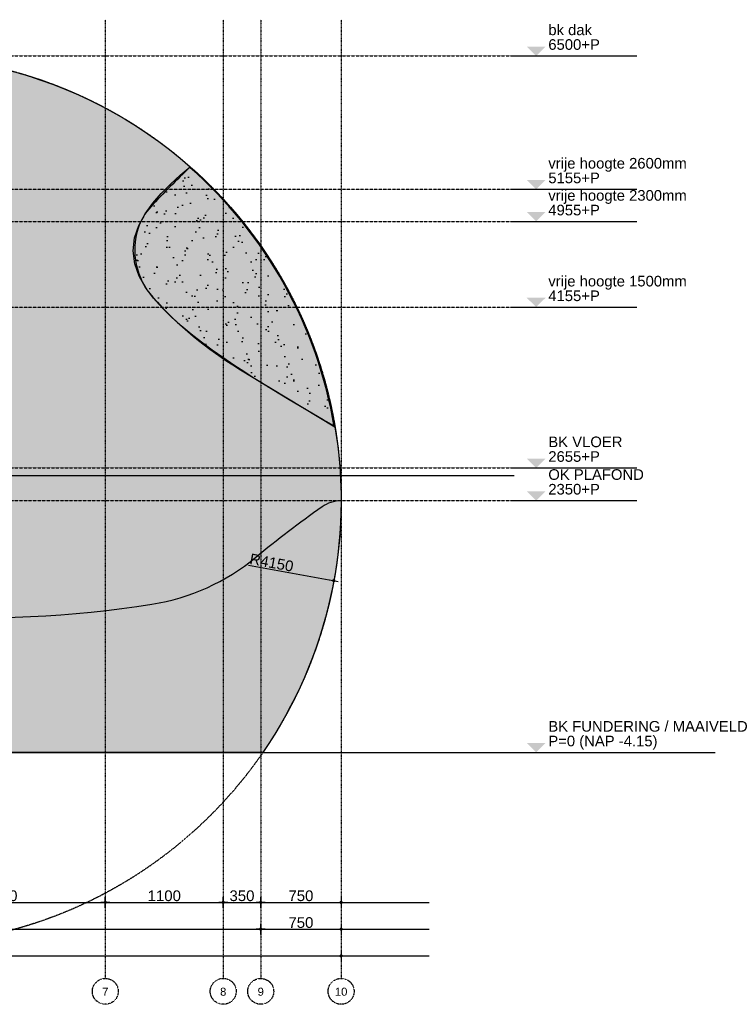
# Model space of a CAD drawing. Header units: metres. Extents: x 135527 to 1530300, y -118103 to -69281.
# Tile 77 of 88: x 233960 to 240599, y -84687 to -75498. Entities that reach past the tile are written whole.
import ezdxf
from ezdxf.enums import TextEntityAlignment as Align

# ---------------------------------------------------------------- set-up
doc = ezdxf.new("R2010")
doc.units = ezdxf.units.M
doc.header["$LTSCALE"] = 0.1
doc.header["$PDMODE"] = 35
for name, pattern in [('DASHDOT', [1, 0.5, -0.25, 0, -0.25]), ('DASHDOT2', [12.7, 6.35, -3.175, 0, -3.175]), ('HIDDEN', [0.375, 0.25, -0.125]), ('HIDDEN2', [4.762499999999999, 3.175, -1.5875])]:
    doc.linetypes.add(name, pattern=pattern)
doc.layers.get('DEFPOINTS').update_dxf_attribs({"color": 6})
for name, color, linetype in [('_01-STRAMIENEN', 8, 'DASHDOT2'), ('_02-SECTION', 2, 'Continuous'), ('_02-section-thick', 3, 'Continuous'), ('_02Constructie', 2, 'Continuous'), ('_03-PROJECTION', 1, 'Continuous'), ('_04-HIDDEN', 7, 'HIDDEN2'), ('_06-DIMENSIONS', 7, 'Continuous'), ('_07-SYMBOLS', 8, 'Continuous'), ('_11-BLOCKS', 7, 'Continuous')]:
    doc.layers.add(name, color=color, linetype=linetype)
doc.layers.add('_01Hulplijnen', color=6, linetype='Continuous', plot=False)
doc.layers.add('_09_afdruiprand', color=7, linetype='Continuous', true_color=0xd49d1c)
doc.layers.add('_09_hatch_zand_licht', color=7, linetype='Continuous', true_color=0xf4e799)
doc.styles.add('NIOstandard', font='arial.ttf')
doc.dimstyles.new('NIO-50-KLEIN', dxfattribs={"dimtxt": 100, "dimasz": 10, "dimexe": 2, "dimexo": 5, "dimgap": 10, "dimtad": 1, "dimdec": 0, "dimzin": 0, "dimdsep": 46, "dimtxsty": 'NIOstandard', "dimblk1": 'MAATSTR', "dimblk2": 'MAATSTR', "dimsah": 1, "dimcen": 0, "dimdle": 1.5, "dimse1": 1, "dimse2": 1, "dimclrd": 7, "dimclre": 256, "dimclrt": 256, "dimazin": 0, "dimtfac": 1, "dimtdec": 0, "dimtofl": 0, "dimtmove": 1, "dimatfit": 2, "dimldrblk": 'MAATSTR', "dimfxl": 1, "dimtvp": 1, "dimtolj": 1, "dimtzin": 0, "dimarcsym": 0})

# ---------------------------------------------------------------- blocks, each defined once
blk = doc.blocks.new('as')
at = {"layer": '_01-STRAMIENEN', "ltscale": 0.4}
blk.add_circle((0, 1208.56689530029), 1208.566895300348, dxfattribs=at)
at = {"layer": '_01-STRAMIENEN', "ltscale": 0.4, "style": 'NIOstandard'}
blk.add_attdef('R01', text='', height=749.9999999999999, dxfattribs=at).set_placement((0, 800.6258822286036), align=Align.CENTER)
blk = doc.blocks.new('MAATSTR')
at = {"linetype": 'Continuous'}
for p, q in [((-4.166666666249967, 0), (4.166666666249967, 0)), ((0, 4.999999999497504), (0, -4.999999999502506))]:
    blk.add_line(p, q, dxfattribs=at)
at = {"linetype": 'Continuous', "const_width": 1.5}
blk.add_lwpolyline([(-0.75, 0, 1), (0.75, 0, 1)], format="xyb", close=True, dxfattribs=at)
blk = doc.blocks.new('*D235')
at = {"layer": '_06-DIMENSIONS', "color": 7, "lineweight": -2, "transparency": 16777216}
blk.add_line((3286.885496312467, 2113.923058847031), (4072.169058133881, 1969.995520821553), dxfattribs=at)
at = {"layer": 'DEFPOINTS', "color": 0, "transparency": 16777216}
for p in [(9.91214781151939e-05, 2716.346624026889), (4082.005215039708, 1968.192740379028)]:
    blk.add_point(p, dxfattribs=at)
at = {"layer": '_06-DIMENSIONS', "color": 7, "lineweight": -2, "transparency": 16777216, "xscale": 10, "yscale": 10, "zscale": 10, "rotation": 349.6140444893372}
blk.add_blockref('MAATSTR', (4082.005215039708, 1968.192740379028), dxfattribs=at)
at = {"layer": '_06-DIMENSIONS', "transparency": 16777216, "insert": (3501.499892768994, 2136.662666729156), "char_height": 100, "attachment_point": 5, "rotation": 349.6140444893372, "style": 'NIOstandard'}
blk.add_mtext('\\A1;R4150', dxfattribs=at)
blk = doc.blocks.new('*D237')
at = {"layer": '_06-DIMENSIONS', "color": 7, "lineweight": -2, "transparency": 16777216}
blk.add_line((-3389.999906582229, -1283.653375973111), (3389.999974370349, -1283.653375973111), dxfattribs=at)
at = {"layer": 'DEFPOINTS', "color": 0, "transparency": 16777216}
for p in [(-3399.999906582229, 7203.805695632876), (3399.999974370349, -1283.653375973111), (3399.999974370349, -1321.423686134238)]:
    blk.add_point(p, dxfattribs=at)
at = {"layer": '_06-DIMENSIONS', "color": 7, "lineweight": -2, "transparency": 16777216, "xscale": 10, "yscale": 10, "zscale": 10, "rotation": 180}
blk.add_blockref('MAATSTR', (-3399.999906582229, -1283.653375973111), dxfattribs=at)
at = {"layer": '_06-DIMENSIONS', "color": 7, "lineweight": -2, "transparency": 16777216, "xscale": 10, "yscale": 10, "zscale": 10}
blk.add_blockref('MAATSTR', (3399.999974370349, -1283.653375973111), dxfattribs=at)
at = {"layer": '_06-DIMENSIONS', "transparency": 16777216, "insert": (3.389405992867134e-05, -1222.596077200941), "char_height": 100, "attachment_point": 5, "style": 'NIOstandard'}
blk.add_mtext('\\A1;6800', dxfattribs=at)
blk = doc.blocks.new('*D238')
at = {"layer": '_06-DIMENSIONS', "color": 7, "lineweight": -2, "transparency": 16777216}
blk.add_line((3409.999974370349, -1283.653375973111), (4140, -1283.653375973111), dxfattribs=at)
at = {"layer": 'DEFPOINTS', "color": 0, "transparency": 16777216}
for p in [(4150, -1283.653375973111), (3399.999974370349, -1321.423686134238), (4150, -1321.423686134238)]:
    blk.add_point(p, dxfattribs=at)
at = {"layer": '_06-DIMENSIONS', "color": 7, "lineweight": -2, "transparency": 16777216, "xscale": 10, "yscale": 10, "zscale": 10, "rotation": 180}
blk.add_blockref('MAATSTR', (3399.999974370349, -1283.653375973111), dxfattribs=at)
at = {"layer": '_06-DIMENSIONS', "color": 7, "lineweight": -2, "transparency": 16777216, "xscale": 10, "yscale": 10, "zscale": 10}
blk.add_blockref('MAATSTR', (4150, -1283.653375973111), dxfattribs=at)
at = {"layer": '_06-DIMENSIONS', "transparency": 16777216, "insert": (3774.999987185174, -1222.596077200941), "char_height": 100, "attachment_point": 5, "style": 'NIOstandard'}
blk.add_mtext('\\A1;750', dxfattribs=at)
blk = doc.blocks.new('*D227')
at = {"layer": '_06-DIMENSIONS', "color": 7, "lineweight": -2, "transparency": 16777216}
blk.add_line((10.00003389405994, -1033.653375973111), (1940, -1033.653375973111), dxfattribs=at)
at = {"layer": 'DEFPOINTS', "color": 0, "transparency": 16777216}
for p in [(1950, -1033.653375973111), (3.389405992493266e-05, -1264.299855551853), (1950, -1283.653375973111)]:
    blk.add_point(p, dxfattribs=at)
at = {"layer": '_06-DIMENSIONS', "color": 7, "lineweight": -2, "transparency": 16777216, "xscale": 10, "yscale": 10, "zscale": 10, "rotation": 180}
blk.add_blockref('MAATSTR', (3.389405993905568e-05, -1033.653375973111), dxfattribs=at)
at = {"layer": '_06-DIMENSIONS', "color": 7, "lineweight": -2, "transparency": 16777216, "xscale": 10, "yscale": 10, "zscale": 10}
blk.add_blockref('MAATSTR', (1950, -1033.653375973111), dxfattribs=at)
at = {"layer": '_06-DIMENSIONS', "transparency": 16777216, "insert": (975.0000169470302, -972.5960772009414), "char_height": 100, "attachment_point": 5, "style": 'NIOstandard'}
blk.add_mtext('\\A1;1950', dxfattribs=at)
blk = doc.blocks.new('*D228')
at = {"layer": '_06-DIMENSIONS', "color": 7, "lineweight": -2, "transparency": 16777216}
blk.add_line((1960, -1033.653375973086), (3040, -1033.653375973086), dxfattribs=at)
at = {"layer": 'DEFPOINTS', "color": 0, "transparency": 16777216}
for p in [(3050, -1033.653375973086), (1950, -1283.653375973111), (3050, -1283.653375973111)]:
    blk.add_point(p, dxfattribs=at)
at = {"layer": '_06-DIMENSIONS', "color": 7, "lineweight": -2, "transparency": 16777216, "xscale": 10, "yscale": 10, "zscale": 10, "rotation": 180}
blk.add_blockref('MAATSTR', (1950, -1033.653375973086), dxfattribs=at)
at = {"layer": '_06-DIMENSIONS', "color": 7, "lineweight": -2, "transparency": 16777216, "xscale": 10, "yscale": 10, "zscale": 10}
blk.add_blockref('MAATSTR', (3050, -1033.653375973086), dxfattribs=at)
at = {"layer": '_06-DIMENSIONS', "transparency": 16777216, "insert": (2500, -972.5960772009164), "char_height": 100, "attachment_point": 5, "style": 'NIOstandard'}
blk.add_mtext('\\A1;1100', dxfattribs=at)
blk = doc.blocks.new('*D229')
at = {"layer": '_06-DIMENSIONS', "color": 7, "lineweight": -2, "transparency": 16777216}
blk.add_line((3060, -1033.653375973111), (3389.999974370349, -1033.653375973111), dxfattribs=at)
at = {"layer": 'DEFPOINTS', "color": 0, "transparency": 16777216}
for p in [(3399.999974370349, -1033.653375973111), (3050, -1283.653375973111), (3399.999974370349, -1276.153375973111)]:
    blk.add_point(p, dxfattribs=at)
at = {"layer": '_06-DIMENSIONS', "color": 7, "lineweight": -2, "transparency": 16777216, "xscale": 10, "yscale": 10, "zscale": 10, "rotation": 180}
blk.add_blockref('MAATSTR', (3050, -1033.653375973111), dxfattribs=at)
at = {"layer": '_06-DIMENSIONS', "color": 7, "lineweight": -2, "transparency": 16777216, "xscale": 10, "yscale": 10, "zscale": 10}
blk.add_blockref('MAATSTR', (3399.999974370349, -1033.653375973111), dxfattribs=at)
at = {"layer": '_06-DIMENSIONS', "transparency": 16777216, "insert": (3224.999987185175, -972.5619707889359), "char_height": 100, "attachment_point": 5, "style": 'NIOstandard'}
blk.add_mtext('\\A1;350', dxfattribs=at)
blk = doc.blocks.new('*D230')
at = {"layer": '_06-DIMENSIONS', "color": 7, "lineweight": -2, "transparency": 16777216}
blk.add_line((3409.999974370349, -1033.653375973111), (4140, -1033.653375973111), dxfattribs=at)
at = {"layer": 'DEFPOINTS', "color": 0, "transparency": 16777216}
for p in [(4150, -1033.653375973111), (3399.999974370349, -1214.299855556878), (4150, -1214.299855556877)]:
    blk.add_point(p, dxfattribs=at)
at = {"layer": '_06-DIMENSIONS', "color": 7, "lineweight": -2, "transparency": 16777216, "xscale": 10, "yscale": 10, "zscale": 10, "rotation": 180}
blk.add_blockref('MAATSTR', (3399.999974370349, -1033.653375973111), dxfattribs=at)
at = {"layer": '_06-DIMENSIONS', "color": 7, "lineweight": -2, "transparency": 16777216, "xscale": 10, "yscale": 10, "zscale": 10}
blk.add_blockref('MAATSTR', (4150, -1033.653375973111), dxfattribs=at)
at = {"layer": '_06-DIMENSIONS', "transparency": 16777216, "insert": (3774.999987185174, -972.5960772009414), "char_height": 100, "attachment_point": 5, "style": 'NIOstandard'}
blk.add_mtext('\\A1;750', dxfattribs=at)
blk = doc.blocks.new('*D234')
at = {"layer": '_06-DIMENSIONS', "color": 7, "lineweight": -2, "transparency": 16777216}
blk.add_line((-4140, -1533.653375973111), (4140, -1533.653375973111), dxfattribs=at)
at = {"layer": 'DEFPOINTS', "color": 0, "transparency": 16777216}
for p in [(-4150, 366.3466240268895), (4150, 366.3466240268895), (4150, -1533.653375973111)]:
    blk.add_point(p, dxfattribs=at)
at = {"layer": '_06-DIMENSIONS', "color": 7, "lineweight": -2, "transparency": 16777216, "xscale": 10, "yscale": 10, "zscale": 10, "rotation": 180}
blk.add_blockref('MAATSTR', (-4150, -1533.653375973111), dxfattribs=at)
at = {"layer": '_06-DIMENSIONS', "color": 7, "lineweight": -2, "transparency": 16777216, "xscale": 10, "yscale": 10, "zscale": 10}
blk.add_blockref('MAATSTR', (4150, -1533.653375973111), dxfattribs=at)
at = {"layer": '_06-DIMENSIONS', "transparency": 16777216, "insert": (3.740769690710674e-15, -1472.561970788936), "char_height": 100, "attachment_point": 5, "style": 'NIOstandard'}
blk.add_mtext('\\A1;8300', dxfattribs=at)
blk = doc.blocks.new('Peil02')
at = {"layer": '_07-SYMBOLS', "ltscale": 0.4}
blk.add_hatch(color=256, dxfattribs=at).paths.add_polyline_path([(292.50619955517, -86.76138475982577), (118.0125827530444, -86.76138428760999), (205.2593913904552, 0)])
blk.add_line((0, 0), (1145.590839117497, 4.72191800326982e-07), dxfattribs=at)
at = {"layer": '_07-SYMBOLS', "ltscale": 0.4, "style": 'NIOstandard'}
for tag, p in [('$PEIL2', (318.699548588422, -153.9912498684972)), ('$PUNT', (318.6995503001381, -292.2147726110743))]:
    blk.add_attdef(tag, p, '', height=99.02480320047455, dxfattribs=at)
blk = doc.blocks.new('*U397')
at = {"layer": '_01-STRAMIENEN', "color": 253, "linetype": 'HIDDEN', "ltscale": 40}
for points in [[(-9973.606915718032, 6500), (1244.49792445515, 6500)], [(-9973.60691571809, 5255), (1244.497924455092, 5255)], [(-9973.60691571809, 4955), (1244.497924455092, 4955)], [(-9973.606915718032, 4155), (1244.49792445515, 4155)], [(-9973.60691571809, 2655), (1244.497924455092, 2655)], [(-9973.606915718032, 2350), (1244.49792445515, 2350)], [(-9973.606915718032, 0), (1244.49792445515, 0)]]:
    blk.add_lwpolyline(points, dxfattribs=at)
at = {"layer": '_01Hulplijnen', "ltscale": 40}
blk.add_lwpolyline([(-9973.606915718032, 2585), (1244.49792445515, 2585)], dxfattribs=at)
at = {"layer": '_06-DIMENSIONS', "ltscale": 0.4}
ref = blk.add_blockref('Peil02', (1244.49792445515, 6500), dxfattribs=dict(at, xscale=-1, rotation=179.999999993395))
ref.add_attrib('$PUNT', 'bk dak', (1563.197474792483, 6693.122421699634), dxfattribs={"layer": '_07-SYMBOLS', "ltscale": 0.4, "height": 99.02480318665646, "rotation": 359.9999999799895, "style": 'NIOstandard'})
ref.add_attrib('$PEIL2', '6500+P', (1563.197473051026, 6556.249851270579), dxfattribs={"layer": '_07-SYMBOLS', "ltscale": 0.4, "height": 99.02480318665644, "rotation": 359.9999999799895, "style": 'NIOstandard'})
ref = blk.add_blockref('Peil02', (1244.497924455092, 5255), dxfattribs=dict(at, xscale=-1, rotation=179.999999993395))
ref.add_attrib('$PUNT', 'vrije hoogte 2600mm', (1563.197474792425, 5448.122421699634), dxfattribs={"layer": '_07-SYMBOLS', "ltscale": 0.4, "height": 99.02480318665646, "rotation": 359.9999999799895, "style": 'NIOstandard'})
ref.add_attrib('$PEIL2', '5155+P', (1563.197473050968, 5311.249851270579), dxfattribs={"layer": '_07-SYMBOLS', "ltscale": 0.4, "height": 99.02480318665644, "rotation": 359.9999999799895, "style": 'NIOstandard'})
ref = blk.add_blockref('Peil02', (1244.497924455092, 4955), dxfattribs=dict(at, xscale=-1, rotation=179.999999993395))
ref.add_attrib('$PUNT', 'vrije hoogte 2300mm', (1563.197474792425, 5148.122421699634), dxfattribs={"layer": '_07-SYMBOLS', "ltscale": 0.4, "height": 99.02480318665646, "rotation": 359.9999999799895, "style": 'NIOstandard'})
ref.add_attrib('$PEIL2', '4955+P', (1563.197473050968, 5011.249851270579), dxfattribs={"layer": '_07-SYMBOLS', "ltscale": 0.4, "height": 99.02480318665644, "rotation": 359.9999999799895, "style": 'NIOstandard'})
ref = blk.add_blockref('Peil02', (1244.497924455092, 4155), dxfattribs=dict(at, xscale=-1, rotation=179.999999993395))
ref.add_attrib('$PUNT', 'vrije hoogte 1500mm', (1563.197474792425, 4348.122421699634), dxfattribs={"layer": '_07-SYMBOLS', "ltscale": 0.4, "height": 99.02480318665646, "rotation": 359.9999999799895, "style": 'NIOstandard'})
ref.add_attrib('$PEIL2', '4155+P', (1563.197473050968, 4211.249851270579), dxfattribs={"layer": '_07-SYMBOLS', "ltscale": 0.4, "height": 99.02480318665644, "rotation": 359.9999999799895, "style": 'NIOstandard'})
ref = blk.add_blockref('Peil02', (1244.497924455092, 2655), dxfattribs=dict(at, xscale=-1, rotation=179.999999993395))
ref.add_attrib('$PUNT', 'BK VLOER', (1563.197474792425, 2848.122421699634), dxfattribs={"layer": '_07-SYMBOLS', "ltscale": 0.4, "height": 99.02480318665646, "rotation": 359.9999999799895, "style": 'NIOstandard'})
ref.add_attrib('$PEIL2', '2655+P', (1563.197473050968, 2711.249851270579), dxfattribs={"layer": '_07-SYMBOLS', "ltscale": 0.4, "height": 99.02480318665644, "rotation": 359.9999999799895, "style": 'NIOstandard'})
ref = blk.add_blockref('Peil02', (1244.49792445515, 2350), dxfattribs=dict(at, xscale=-1, rotation=179.999999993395))
ref.add_attrib('$PUNT', 'OK PLAFOND', (1563.197474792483, 2543.122421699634), dxfattribs={"layer": '_07-SYMBOLS', "ltscale": 0.4, "height": 99.02480318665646, "rotation": 359.9999999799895, "style": 'NIOstandard'})
ref.add_attrib('$PEIL2', '2350+P', (1563.197473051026, 2406.249851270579), dxfattribs={"layer": '_07-SYMBOLS', "ltscale": 0.4, "height": 99.02480318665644, "rotation": 359.9999999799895, "style": 'NIOstandard'})
ref = blk.add_blockref('Peil02', (1244.49792445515, 0), dxfattribs=dict(at, xscale=-1, rotation=179.999999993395))
ref.add_attrib('$PUNT', 'BK FUNDERING / MAAIVELD', (1563.197474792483, 193.1224216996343), dxfattribs={"layer": '_07-SYMBOLS', "ltscale": 0.4, "height": 99.02480318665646, "rotation": 359.9999999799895, "style": 'NIOstandard'})
ref.add_attrib('$PEIL2', 'P=0 (NAP -4.15)', (1563.197473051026, 56.2498512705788), dxfattribs={"layer": '_07-SYMBOLS', "ltscale": 0.4, "height": 99.02480318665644, "rotation": 359.9999999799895, "style": 'NIOstandard'})
blk = doc.blocks.new('*U225')
at = {"layer": '_01-STRAMIENEN', "linetype": 'DASHDOT', "ltscale": 40}
for points in [[(1950, 7203.805705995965), (1950, -1743.344087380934)], [(3050, 7203.805705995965), (3050, -1743.344087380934)], [(3399.999974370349, 7203.805705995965), (3399.999974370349, -1743.344087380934)], [(4150, 7203.805705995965), (4150, -1743.344087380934)]]:
    blk.add_lwpolyline(points, dxfattribs=at)
at = {"layer": '_04-HIDDEN', "color": 252, "ltscale": 10}
blk.add_circle((9.912147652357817e-05, 2716.34662402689), 4150, dxfattribs=at)
at = {"layer": 'DEFPOINTS'}
for p, q in [((-4972.637230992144, 366.3466240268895), (4972.637230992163, 366.3466240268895)), ((-4972.637230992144, -1033.653375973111), (4972.637230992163, -1033.653375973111)), ((-4972.637230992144, -1283.653375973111), (4972.637230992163, -1283.653375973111)), ((-4972.637230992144, -1533.653375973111), (4972.637230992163, -1533.653375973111))]:
    blk.add_line(p, q, dxfattribs=at)
at = {"layer": '_11-BLOCKS'}
ref = blk.add_blockref('as', (1950, -1985.057466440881), dxfattribs=dict(at, xscale=0.1, yscale=0.1, zscale=0.1, rotation=5.805694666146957e-05))
ref.add_attrib('R01', '7', dxfattribs={"ltscale": 0.4, "height": 74.99999999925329, "rotation": 5.805660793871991e-05, "style": 'NIOstandard'}).set_placement((1949.999918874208, -1904.994878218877), align=Align.CENTER)
ref = blk.add_blockref('as', (3050, -1985.057466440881), dxfattribs=dict(at, xscale=0.1, yscale=0.1, zscale=0.1, rotation=5.805694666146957e-05))
ref.add_attrib('R01', '8', dxfattribs={"ltscale": 0.4, "height": 74.99999999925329, "rotation": 5.805660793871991e-05, "style": 'NIOstandard'}).set_placement((3049.999918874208, -1904.994878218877), align=Align.CENTER)
ref = blk.add_blockref('as', (3400.000096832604, -1985.057466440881), dxfattribs=dict(at, xscale=0.1, yscale=0.1, zscale=0.1, rotation=5.805694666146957e-05))
ref.add_attrib('R01', '9', dxfattribs={"ltscale": 0.4, "height": 74.99999999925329, "rotation": 5.805660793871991e-05, "style": 'NIOstandard'}).set_placement((3400.000015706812, -1904.994878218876), align=Align.CENTER)
ref = blk.add_blockref('as', (4150, -1985.057466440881), dxfattribs=dict(at, xscale=0.1, yscale=0.1, zscale=0.1, rotation=5.805694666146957e-05))
ref.add_attrib('R01', '10', dxfattribs={"ltscale": 0.4, "height": 74.99999999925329, "rotation": 5.805660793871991e-05, "style": 'NIOstandard'}).set_placement((4149.999918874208, -1904.994878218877), align=Align.CENTER)
at = {"layer": '_06-DIMENSIONS'}
for base, p1, p2, picture, middle in [((3399.999974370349, -1283.653375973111), (-3399.999906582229, 7203.805695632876), (3399.999974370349, -1321.423686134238), '*D237', (3.389405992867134e-05, -1222.596077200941)), ((4150, -1533.653375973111), (-4150, 366.3466240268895), (4150, 366.3466240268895), '*D234', (3.740769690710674e-15, -1472.561970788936)), ((1950, -1033.653375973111), (3.389405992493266e-05, -1264.299855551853), (1950, -1283.653375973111), '*D227', (975.0000169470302, -972.5960772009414)), ((3050, -1033.653375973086), (1950, -1283.653375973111), (3050, -1283.653375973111), '*D228', (2500, -972.5960772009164)), ((3399.999974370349, -1033.653375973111), (3050, -1283.653375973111), (3399.999974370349, -1276.153375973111), '*D229', (3224.999987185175, -972.5619707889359)), ((4150, -1033.653375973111), (3399.999974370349, -1214.299855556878), (4150, -1214.299855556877), '*D230', (3774.999987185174, -972.5960772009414))]:
    dim = blk.add_linear_dim(base=base, p1=p1, p2=p2, dimstyle='NIO-50-KLEIN', dxfattribs=at)
    dim.commit()
    dim.dimension.update_dxf_attribs({"geometry": picture, "text_midpoint": middle})
dim = blk.add_radius_dim(center=(9.91214781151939e-05, 2716.346624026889), mpoint=(4082.005215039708, 1968.192740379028), dimstyle='NIO-50-KLEIN', override={"dimfxlon": 1, "dimarcsym": 1}, dxfattribs=at)
dim.commit()
dim.dimension.update_dxf_attribs({"geometry": '*D235', "text_midpoint": (3490.492602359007, 2076.605749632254), "dimtype": 164})
dim = blk.add_linear_dim(base=(4150, -1283.653375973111), p1=(3399.999974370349, -1321.423686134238), p2=(4150, -1321.423686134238), dimstyle='NIO-50-KLEIN', override={"dimfxlon": 1, "dimarcsym": 1}, dxfattribs=at)
dim.commit()
dim.dimension.update_dxf_attribs({"geometry": '*D238', "text_midpoint": (3774.999987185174, -1222.596077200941)})

msp = doc.modelspace()

# ---------------------------------------------------------------- hatches: boundary and pattern name
at = {"layer": '_02Constructie'}
h = msp.add_hatch(dxfattribs=at)
h.set_pattern_fill('AR-SAND', color=253, scale=5)
h.set_pattern_definition([(37.50000000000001, (-36464.99124388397, 12000), (-8.000156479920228, 244.7066186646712), [0, -193.04, 0, -215.9, 0, -206.375]), (7.499999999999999, (-36464.99124388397, 12000), (224.7616415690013, 358.4125502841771), [0, -104.14, 0, -173.99, 0, -66.67500000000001]), (327.5, (-36621.20124388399, 12000), (395.496185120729, 0.718592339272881), [0, -63.5, 0, -228.6, 0, -298.45]), (317.5, (-36621.20124388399, 12000), (381.7782262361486, 111.4646616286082), [0, -31.75, 0, -149.86, 0, -171.45])])
edge = h.paths.add_edge_path(flags=16)
edge.add_line((230254.0307680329, -77425.86232654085), (230405.4842776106, -77257.60881445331))
edge.add_arc((231542.2653305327, -78280.88302698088), 1529.497066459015, 97.04806487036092, 138.0080187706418, ccw=False)
edge.add_arc((231421.0355092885, -77300.3463009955), 541.494566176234, 49.13873338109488, 97.04806487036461, ccw=False)
edge.add_arc((231488.5807561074, -77222.26333512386), 438.250632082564, 1.0983204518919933, 49.138733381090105, ccw=False)
edge.add_arc((230359.3796878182, -77243.91199009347), 1567.659201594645, -23.94441624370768, 1.0983204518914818, ccw=False)
edge.add_arc((230196.4865614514, -77171.57656694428), 1745.891028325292, 314.7339144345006, 336.0555837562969, ccw=False)
edge.add_arc((230240.32462262, -77215.82370481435), 1683.604715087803, 291.8372034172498, 314.73391443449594, ccw=False)
edge.add_arc((230556.0369815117, -78003.67689647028), 834.8485986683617, 248.79231118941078, 291.83720341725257, ccw=False)
edge.add_arc((230421.1673450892, -78351.2532259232), 462.0227363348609, 185.433523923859, 248.79231118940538, ccw=False)
edge.add_arc((231262.7084478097, -78271.20735526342), 1307.362176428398, 153.1931517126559, 185.4335239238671, ccw=False)
edge.add_arc((231657.0952488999, -78470.4856345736), 1749.236345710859, 143.3312182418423, 153.19315171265, ccw=False)
edge = h.paths.add_edge_path()
edge.add_arc((232808.5859526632, -79985.20569048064), 4149.999999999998, 48.62288047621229, 158.6519775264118, ccw=False)
edge.add_arc((240800.2898620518, -82437.9032451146), 7650.852001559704, 133.3144931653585, 137.2451826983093)
edge.add_arc((235578.0108168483, -77609.6638192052), 538.6024010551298, 137.2451826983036, 161.98759997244)
edge.add_arc((235693.630989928, -77647.25875704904), 660.1811976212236, 161.9875999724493, 221.7421470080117)
edge.add_arc((237831.1752781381, -75739.95383340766), 3524.95128539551, 221.7421470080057, 238.788134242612)
edge.add_line((236004.5309243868, -78754.69295467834), (236901.3010971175, -79298.0501430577))
edge.add_arc((232808.5859526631, -79985.20569048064), 4150.000000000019, -34.490185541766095, 9.5309091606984, ccw=False)
edge.add_line((236229.1122279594, -82335.20569048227), (236229.1122279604, -82335.20569048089))
edge.add_line((236229.1122279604, -82335.20569048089), (230241.1799267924, -82335.20569048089))
edge.add_line((230241.1799267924, -82335.20569048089), (230241.1799267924, -82266.74409056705))
edge.add_arc((222988.5615742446, -83152.13326629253), 7306.462000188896, 6.960146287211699, 20.74471250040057)
edge.add_arc((215171.3258360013, -85920.7903629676), 15598.59702304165, 20.08447840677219, 27.02722132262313)
edge.add_arc((231383.0577767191, -77726.42000942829), 2567.182250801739, 198.4391061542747, 205.5235593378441, ccw=False)
edge.add_arc((229184.6207004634, -78469.83047128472), 246.6721385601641, 187.8500248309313, 196.1422537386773, ccw=False)
edge.add_arc((228986.4610845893, -78493.72067212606), 47.22897351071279, 155.9494909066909, 191.9763834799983, ccw=False)
h = msp.add_hatch(dxfattribs=at)
h.set_pattern_fill('AR-SAND', color=253, scale=5, angle=-77.0666555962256)
h.set_pattern_definition([(320.4333444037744, (262144.7212963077, 158637.0701309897), (236.7081080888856, 62.56679060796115), [0, -193.04, 0, -215.9, 0, -206.375]), (290.4333444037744, (262144.7212963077, 158637.0701309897), (399.6255768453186, -138.8407362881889), [0, -104.14, 0, -173.99, 0, -66.67500000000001]), (250.4333444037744, (262109.7587865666, 158789.3172557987), (89.21927432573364, -385.3020502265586), [0, -63.5, 0, -228.6, 0, -298.45]), (240.4333444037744, (262109.7587865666, 158789.3172557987), (194.0855208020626, -347.1452079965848), [0, -31.75, 0, -149.86, 0, -171.45])])
edge = h.paths.add_edge_path()
edge.add_arc((232806.0984629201, -79983.01227764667), 4149.99999999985, 9.576696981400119, 48.57709265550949, ccw=False)
edge.add_line((236898.2631614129, -79292.58626393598), (236791.9351296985, -79231.96351101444))
edge.add_line((236791.9351296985, -79231.96351101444), (236685.9256699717, -79170.79877283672))
edge.add_line((236685.9256699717, -79170.79877283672), (236580.2692757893, -79109.0265421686))
edge.add_line((236580.2692757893, -79109.0265421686), (236475.0088764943, -79046.58108754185))
edge.add_line((236475.0088764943, -79046.58108754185), (236370.204583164, -78983.37412503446))
edge.add_line((236370.204583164, -78983.37412503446), (236265.9233035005, -78919.3084496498))
edge.add_line((236265.9233035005, -78919.3084496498), (236162.2413603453, -78854.27575447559))
edge.add_line((236162.2413603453, -78854.27575447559), (236059.2686828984, -78788.12811349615))
edge.add_line((236059.2686828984, -78788.12811349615), (235957.1251393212, -78720.70619799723))
edge.add_line((235957.1251393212, -78720.70619799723), (235855.9763598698, -78651.80265152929))
edge.add_line((235855.9763598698, -78651.80265152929), (235756.0298577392, -78581.16634864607))
edge.add_line((235756.0298577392, -78581.16634864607), (235657.560393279, -78508.48650211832))
edge.add_line((235657.560393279, -78508.48650211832), (235560.9466131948, -78433.36094606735))
edge.add_line((235560.9466131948, -78433.36094606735), (235466.6999898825, -78355.2882443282))
edge.add_line((235466.6999898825, -78355.2882443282), (235375.5665471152, -78273.60931384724))
edge.add_line((235375.5665471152, -78273.60931384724), (235288.6401808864, -78187.47619547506))
edge.add_line((235288.6401808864, -78187.47619547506), (235207.5930919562, -78095.80666281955))
edge.add_line((235207.5930919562, -78095.80666281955), (235135.0521892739, -77997.3010945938))
edge.add_line((235135.0521892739, -77997.3010945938), (235075.1418482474, -77890.69639761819))
edge.add_line((235075.1418482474, -77890.69639761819), (235033.8955849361, -77775.66897664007))
edge.add_line((235033.8955849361, -77775.66897664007), (235018.1265536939, -77654.57976130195))
edge.add_line((235018.1265536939, -77654.57976130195), (235031.3487213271, -77533.19216167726))
edge.add_line((235031.3487213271, -77533.19216167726), (235070.5451175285, -77417.45620932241))
edge.add_line((235070.5451175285, -77417.45620932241), (235128.9892781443, -77310.049969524))
edge.add_line((235128.9892781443, -77310.049969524), (235200.5077863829, -77210.8013278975))
edge.add_line((235200.5077863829, -77210.8013278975), (235280.8184088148, -77118.48793409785))
edge.add_line((235280.8184088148, -77118.48793409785), (235367.1932102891, -77031.80249441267))
edge.add_line((235367.1932102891, -77031.80249441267), (235457.893813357, -76949.64456315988))
edge.add_line((235457.893813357, -76949.64456315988), (235551.7868462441, -76871.14903437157))
edge.add_line((235551.7868462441, -76871.14903437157), (235551.7870731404, -76871.1488398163))
at = {"layer": '_09_hatch_zand_licht'}
h = msp.add_hatch(color=41, dxfattribs=at)
h.dxf.hatch_style = 1
h.set_gradient(color1=(250, 237, 163), color2=(223, 195, 129), rotation=90.00000000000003, tint=1, name='INVCYLINDER')
edge = h.paths.add_edge_path(flags=16)
edge.add_line((230254.0307680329, -77425.86232654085), (230405.4842776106, -77257.60881445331))
edge.add_arc((231542.2653305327, -78280.88302698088), 1529.497066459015, 97.04806487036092, 138.0080187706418, ccw=False)
edge.add_arc((231421.0355092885, -77300.3463009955), 541.494566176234, 49.13873338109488, 97.04806487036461, ccw=False)
edge.add_arc((231488.5807561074, -77222.26333512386), 438.250632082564, 1.0983204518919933, 49.138733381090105, ccw=False)
edge.add_arc((230359.3796878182, -77243.91199009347), 1567.659201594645, -23.94441624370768, 1.0983204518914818, ccw=False)
edge.add_arc((230196.4865614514, -77171.57656694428), 1745.891028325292, 314.7339144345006, 336.0555837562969, ccw=False)
edge.add_arc((230240.32462262, -77215.82370481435), 1683.604715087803, 291.8372034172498, 314.73391443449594, ccw=False)
edge.add_arc((230556.0369815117, -78003.67689647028), 834.8485986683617, 248.79231118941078, 291.83720341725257, ccw=False)
edge.add_arc((230421.1673450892, -78351.2532259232), 462.0227363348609, 185.433523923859, 248.79231118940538, ccw=False)
edge.add_arc((231262.7084478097, -78271.20735526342), 1307.362176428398, 153.1931517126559, 185.4335239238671, ccw=False)
edge.add_arc((231657.0952488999, -78470.4856345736), 1749.236345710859, 143.3312182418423, 153.19315171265, ccw=False)
edge = h.paths.add_edge_path()
edge.add_arc((232808.5859526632, -79985.20569048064), 4149.999999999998, 48.62288047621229, 158.6519775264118, ccw=False)
edge.add_arc((240800.2898620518, -82437.9032451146), 7650.852001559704, 133.3144931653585, 137.2451826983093)
edge.add_arc((235578.0108168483, -77609.6638192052), 538.6024010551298, 137.2451826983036, 161.98759997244)
edge.add_arc((235693.630989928, -77647.25875704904), 660.1811976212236, 161.9875999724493, 221.7421470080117)
edge.add_arc((237831.1752781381, -75739.95383340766), 3524.95128539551, 221.7421470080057, 238.788134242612)
edge.add_line((236004.5309243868, -78754.69295467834), (236901.3010971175, -79298.0501430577))
edge.add_arc((232808.5859526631, -79985.20569048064), 4150.000000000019, -34.490185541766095, 9.5309091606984, ccw=False)
edge.add_line((236229.1122279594, -82335.20569048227), (236229.1122279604, -82335.20569048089))
edge.add_line((236229.1122279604, -82335.20569048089), (230241.1799267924, -82335.20569048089))
edge.add_line((230241.1799267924, -82335.20569048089), (230241.1799267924, -82266.74409056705))
edge.add_arc((222988.5615742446, -83152.13326629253), 7306.462000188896, 6.960146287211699, 20.74471250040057)
edge.add_arc((215171.3258360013, -85920.7903629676), 15598.59702304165, 20.08447840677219, 27.02722132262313)
edge.add_arc((231383.0577767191, -77726.42000942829), 2567.182250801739, 198.4391061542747, 205.5235593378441, ccw=False)
edge.add_arc((229184.6207004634, -78469.83047128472), 246.6721385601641, 187.8500248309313, 196.1422537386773, ccw=False)
edge.add_arc((228986.4610845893, -78493.72067212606), 47.22897351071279, 155.9494909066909, 191.9763834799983, ccw=False)
h = msp.add_hatch(color=256, dxfattribs=at)
h.dxf.hatch_style = 1
edge = h.paths.add_edge_path()
edge.add_arc((232806.0984629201, -79983.01227764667), 4149.99999999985, 9.576696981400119, 48.57709265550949, ccw=False)
edge.add_line((236898.2631614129, -79292.58626393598), (236791.9351296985, -79231.96351101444))
edge.add_line((236791.9351296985, -79231.96351101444), (236685.9256699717, -79170.79877283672))
edge.add_line((236685.9256699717, -79170.79877283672), (236580.2692757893, -79109.0265421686))
edge.add_line((236580.2692757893, -79109.0265421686), (236475.0088764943, -79046.58108754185))
edge.add_line((236475.0088764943, -79046.58108754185), (236370.204583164, -78983.37412503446))
edge.add_line((236370.204583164, -78983.37412503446), (236265.9233035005, -78919.3084496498))
edge.add_line((236265.9233035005, -78919.3084496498), (236162.2413603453, -78854.27575447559))
edge.add_line((236162.2413603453, -78854.27575447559), (236059.2686828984, -78788.12811349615))
edge.add_line((236059.2686828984, -78788.12811349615), (235957.1251393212, -78720.70619799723))
edge.add_line((235957.1251393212, -78720.70619799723), (235855.9763598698, -78651.80265152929))
edge.add_line((235855.9763598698, -78651.80265152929), (235756.0298577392, -78581.16634864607))
edge.add_line((235756.0298577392, -78581.16634864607), (235657.560393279, -78508.48650211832))
edge.add_line((235657.560393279, -78508.48650211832), (235560.9466131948, -78433.36094606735))
edge.add_line((235560.9466131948, -78433.36094606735), (235466.6999898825, -78355.2882443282))
edge.add_line((235466.6999898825, -78355.2882443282), (235375.5665471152, -78273.60931384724))
edge.add_line((235375.5665471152, -78273.60931384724), (235288.6401808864, -78187.47619547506))
edge.add_line((235288.6401808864, -78187.47619547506), (235207.5930919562, -78095.80666281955))
edge.add_line((235207.5930919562, -78095.80666281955), (235135.0521892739, -77997.3010945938))
edge.add_line((235135.0521892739, -77997.3010945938), (235075.1418482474, -77890.69639761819))
edge.add_line((235075.1418482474, -77890.69639761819), (235033.8955849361, -77775.66897664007))
edge.add_line((235033.8955849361, -77775.66897664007), (235018.1265536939, -77654.57976130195))
edge.add_line((235018.1265536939, -77654.57976130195), (235031.3487213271, -77533.19216167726))
edge.add_line((235031.3487213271, -77533.19216167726), (235070.5451175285, -77417.45620932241))
edge.add_line((235070.5451175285, -77417.45620932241), (235128.9892781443, -77310.049969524))
edge.add_line((235128.9892781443, -77310.049969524), (235200.5077863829, -77210.8013278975))
edge.add_line((235200.5077863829, -77210.8013278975), (235280.8184088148, -77118.48793409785))
edge.add_line((235280.8184088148, -77118.48793409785), (235367.1932102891, -77031.80249441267))
edge.add_line((235367.1932102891, -77031.80249441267), (235457.893813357, -76949.64456315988))
edge.add_line((235457.893813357, -76949.64456315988), (235551.7868462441, -76871.14903437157))
edge.add_line((235551.7868462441, -76871.14903437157), (235551.7870731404, -76871.1488398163))

# ---------------------------------------------------------------- linework, layer by layer
at = {"layer": '_01Hulplijnen'}
msp.add_lwpolyline([(228943.3322214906, -78474.47289026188, -0.5207284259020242), (235551.786846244, -76871.14903437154, 0.01715255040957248), (235182.5336906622, -77244.02685569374, 0.1083805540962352), (235065.8055262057, -77443.11566802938, 0.266801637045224), (235201.0376910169, -78086.79380179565, 0.07451460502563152), (236004.5309243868, -78754.69295467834), (236901.3010971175, -79298.0501430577, -0.1944758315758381), (236229.1122279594, -82335.20569048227), (236229.1122279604, -82335.20569048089), (230241.1799267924, -82335.20569048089), (230241.1799267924, -82266.74409056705, 0.06021915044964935), (229821.3303081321, -80564.14980625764, 0.03030270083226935), (229066.4114959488, -78832.5731265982, -0.0309216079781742), (228947.6737632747, -78538.4110290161, -0.03619747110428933), (228940.2601339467, -78503.52108531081, -0.1585047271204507), (228943.3322214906, -78474.47289026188)], format="xyb", dxfattribs=at)
msp.add_lwpolyline([(235551.7870731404, -76871.1488398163, -0.1718332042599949), (236898.2631614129, -79292.58626393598), (236791.9351296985, -79231.96351101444), (236685.9256699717, -79170.79877283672), (236580.2692757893, -79109.0265421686), (236475.0088764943, -79046.58108754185), (236370.204583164, -78983.37412503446), (236265.9233035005, -78919.3084496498), (236162.2413603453, -78854.27575447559), (236059.2686828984, -78788.12811349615), (235957.1251393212, -78720.70619799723), (235855.9763598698, -78651.80265152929), (235756.0298577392, -78581.16634864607), (235657.560393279, -78508.48650211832), (235560.9466131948, -78433.36094606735), (235466.6999898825, -78355.2882443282), (235375.5665471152, -78273.60931384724), (235288.6401808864, -78187.47619547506), (235207.5930919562, -78095.80666281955), (235135.0521892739, -77997.3010945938), (235075.1418482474, -77890.69639761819), (235033.8955849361, -77775.66897664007), (235018.1265536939, -77654.57976130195), (235031.3487213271, -77533.19216167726), (235070.5451175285, -77417.45620932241), (235128.9892781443, -77310.049969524), (235200.5077863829, -77210.8013278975), (235280.8184088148, -77118.48793409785), (235367.1932102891, -77031.80249441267), (235457.893813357, -76949.64456315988), (235551.7868462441, -76871.14903437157)], format="xyb", close=True, dxfattribs=at)
at = {"layer": '_02-SECTION'}
msp.add_lwpolyline([(228943.3322214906, -78474.47289026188, -0.5207284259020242), (235551.7868462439, -76871.14903437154, 0.01715255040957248), (235182.5336906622, -77244.02685569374, 0.1083805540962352), (235065.8055262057, -77443.11566802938, 0.266801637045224), (235201.0376910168, -78086.79380179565, 0.07451460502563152), (236004.5309243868, -78754.69295467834), (236901.3010971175, -79298.0501430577, -0.1944758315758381), (236229.1122279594, -82335.20569048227), (236229.1122279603, -82335.20569048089), (230241.1799267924, -82335.20569048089), (230241.1799267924, -82266.74409056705, 0.06021915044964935), (229821.3303081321, -80564.14980625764, 0.03030270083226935), (229066.4114959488, -78832.5731265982, -0.0309216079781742), (228947.6737632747, -78538.4110290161, -0.03619747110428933), (228940.2601339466, -78503.52108531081, -0.1585047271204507), (228943.3322214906, -78474.47289026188)], format="xyb", dxfattribs=at)
at = {"layer": '_02-section-thick'}
msp.add_lwpolyline([(225603.6454916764, -82335.20569059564), (240448.72238999, -82335.20569059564)], dxfattribs=at)
at = {"layer": '_03-PROJECTION'}
msp.add_arc((232802.9343451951, -79988.84227372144), 4150.000000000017, 9.576754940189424, 48.57709265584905, dxfattribs=at)
at = {"layer": '_09_afdruiprand'}
msp.add_lwpolyline([(229408.5859902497, -79547.67084522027), (229403.2659835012, -79535.24750479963, 0.2247150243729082), (230685.1867355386, -80668.93308714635, 0.1100141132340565), (235194.0760857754, -80952.808641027, 0.1353904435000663), (236162.8990135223, -80513.85099816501, -0.02136316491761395), (236781.3267736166, -80041.92178803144, -0.1484855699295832), (236958.5859527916, -79984.29865800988)], format="xyb", dxfattribs=at)

# ---------------------------------------------------------------- block references
at = {"layer": '_02Constructie'}
for name, p in [('*U225', (232808.5859527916, -82701.5523146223)), ('*U397', (237328.5859527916, -82335.20569059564))]:
    msp.add_blockref(name, p, dxfattribs=at)

doc.saveas('drawing.dxf')
